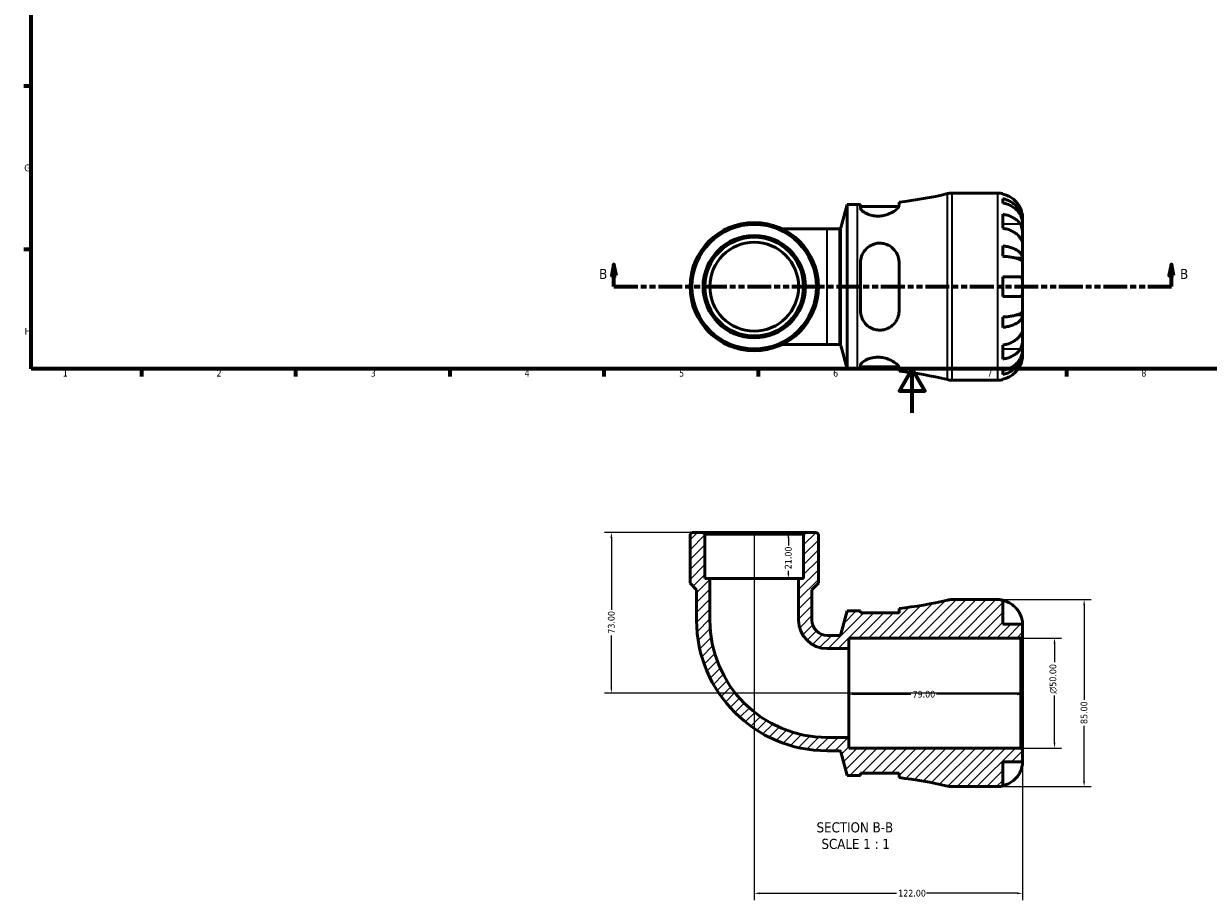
# Model space of a CAD drawing. Header units: millimetres. Extents: x 0 to 902, y -221 to 618.
# Tile 1 of 4: x 17 to 555, y -221 to 177. Entities that reach past the tile are written whole.
import ezdxf

# ---------------------------------------------------------------- set-up
doc = ezdxf.new("R2010")
doc.units = ezdxf.units.MM
doc.linetypes.add('DOUBLE_DASH_CHAIN', pattern=[1.2403, 0.6614, -0.0827, 0.1654, -0.0827, 0.1654, -0.0827])
for name, color, linetype, lineweight in [('Border (ANSI)', 7, 'Continuous', 70), ('Dimension (ANSI)', 7, 'Continuous', 25), ('Hatch (ANSI)', 7, 'Continuous', 18), ('Section Line (ANSI)', 7, 'DOUBLE_DASH_CHAIN', 70), ('Symbol (ANSI)', 7, 'Continuous', 25), ('Visible (ANSI)', 7, 'Continuous', 50), ('Visible Narrow (ANSI)', 7, 'Continuous', 35)]:
    doc.layers.add(name, color=color, linetype=linetype, lineweight=lineweight)
doc.styles.add('Label Text (ANSI)', font='tahoma.ttf')
doc.styles.add('Note Text (ANSI)', font='tahoma.ttf')
doc.dimstyles.new('Default - mm (ANSI)', dxfattribs={"dimtxt": 3.048, "dimasz": 2.5, "dimexe": 3.175, "dimexo": 1.6002, "dimgap": 0.8, "dimtad": 0, "dimtoh": 1, "dimrnd": 1e-08, "dimzin": 4, "dimdsep": 46, "dimtxsty": 'Note Text (ANSI)', "dimcen": 0.09, "dimdle": 10, "dimclrd": 256, "dimclre": 256, "dimclrt": 256, "dimadec": 1, "dimazin": 1, "dimtfac": 1, "dimtofl": 0, "dimtmove": 0, "dimatfit": 3, "dimfxl": 1, "dimtolj": 1, "dimtzin": 4, "dimlwd": -1, "dimlwe": -1, "dimarcsym": 0})

# ---------------------------------------------------------------- blocks, each defined once
blk = doc.blocks.new('Borders Default Border')
at = {"layer": 'Border (ANSI)'}
for p, q in [((20, 148.5), (16.55, 148.5)), ((20, 74.25), (16.55, 74.25)), ((70.08, 20), (70.08, 16.55)), ((140.17, 20), (140.17, 16.55)), ((210.25, 20), (210.25, 16.55)), ((280.33, 20), (280.33, 16.55)), ((350.42, 20), (350.42, 16.55)), ((490.58, 20), (490.58, 16.55))]:
    blk.add_line(p, q, dxfattribs=at)
at = {"layer": 'Border (ANSI)', "flags": 128}
for points in [[(20, 20), (20, 574), (821, 574), (821, 20), (20, 20)], [(420.5, 0), (420.5, 20), (414.73, 10), (426.27, 10), (420.5, 20)]]:
    blk.add_lwpolyline(points, dxfattribs=at)
at = {"layer": 'Border (ANSI)', "char_height": 3.05, "attachment_point": 7, "style": 'Note Text (ANSI)'}
for s, insert in [('G', (16.81, 109.79)), ('H', (16.97, 35.6)), ('1', (34.35, 16.55)), ('2', (104.2, 16.55)), ('3', (174.26, 16.49)), ('4', (244.23, 16.55)), ('5', (314.48, 16.49)), ('6', (384.49, 16.49)), ('7', (454.6, 16.55)), ('8', (524.63, 16.48))]:
    blk.add_mtext(s, dxfattribs=dict(at, insert=insert))
blk = doc.blocks.new('2dTransSection0')
at = {"layer": 'Section Line (ANSI)', "linetype": 'Continuous'}
for p, q in [((284.89, 67.4), (283.89, 62.4)), ((284.89, 62.4), (284.89, 67.4)), ((285.89, 62.4), (284.89, 67.4)), ((538.27, 67.4), (537.27, 62.4)), ((538.27, 62.4), (538.27, 67.4)), ((539.27, 62.4), (538.27, 67.4)), ((283.89, 62.4), (285.89, 62.4)), ((284.89, 57.4), (284.89, 62.4)), ((537.27, 62.4), (539.27, 62.4)), ((538.27, 57.4), (538.27, 62.4)), ((284.89, 57.4), (295.52, 57.4)), ((527.64, 57.4), (538.27, 57.4))]:
    blk.add_line(p, q, dxfattribs=at)
at = {"layer": 'Section Line (ANSI)', "linetype": 'DOUBLE_DASH_CHAIN', "ltscale": 16.309778}
blk.add_line((284.89, 57.4), (538.27, 57.4), dxfattribs=at)
at = {"layer": 'Section Line (ANSI)', "linetype": 'Continuous', "flags": 128}
for points in [[(285.89, 62.4), (284.89, 67.4), (283.89, 62.4), (285.89, 62.4)], [(539.27, 62.4), (538.27, 67.4), (537.27, 62.4), (539.27, 62.4)]]:
    blk.add_lwpolyline(points, dxfattribs=at)
at = {"layer": 'Section Line (ANSI)'}
for points in [[(285.89, 62.4), (284.89, 67.4), (283.89, 62.4), (285.89, 62.4)], [(539.27, 62.4), (538.27, 67.4), (537.27, 62.4), (539.27, 62.4)]]:
    blk.add_solid(points, dxfattribs=at)
at = {"layer": 'Section Line (ANSI)', "char_height": 4.57, "attachment_point": 7, "style": 'Label Text (ANSI)'}
for insert in [(278.14, 60.9), (542.22, 60.9)]:
    blk.add_mtext('B', dxfattribs=dict(at, insert=insert))
blk = doc.blocks.new('*D7')
at = {"layer": 'Defpoints', "color": 0, "transparency": 16777216}
for p in [(469.79, -102.29), (485.16, -102.29), (469.79, -152.29)]:
    blk.add_point(p, dxfattribs=at)
at = {"layer": 'Dimension (ANSI)', "transparency": 16777216}
for p, q in [((471.39, -102.29), (488.33, -102.29)), ((485.16, -104.79), (485.16, -113.22)), ((485.16, -149.79), (485.16, -128.37)), ((471.39, -152.29), (488.33, -152.29))]:
    blk.add_line(p, q, dxfattribs=at)
for points in [[(484.74, -104.79), (485.58, -104.79), (485.16, -102.29)], [(484.74, -149.79), (485.58, -149.79), (485.16, -152.29)]]:
    blk.add_solid(points, dxfattribs=at)
at = {"layer": 'Dimension (ANSI)', "transparency": 16777216, "insert": (482.87, -127.57), "char_height": 3.048, "attachment_point": 1, "rotation": 90, "style": 'Note Text (ANSI)'}
blk.add_mtext('\\A1;\\fAIGDT|b0|i0;\\H3.0480;\\ln\\fTahoma|b0|i0;\\H3.0480;50.00', dxfattribs=at)
blk = doc.blocks.new('*D8')
at = {"layer": 'Defpoints', "color": 0, "transparency": 16777216}
for p in [(391.64, -127.29), (391.64, -127.86), (470.64, -127.29)]:
    blk.add_point(p, dxfattribs=at)
at = {"layer": 'Dimension (ANSI)', "transparency": 16777216}
for p, q in [((394.14, -127.86), (419.82, -127.86)), ((468.14, -127.86), (431.47, -127.86))]:
    blk.add_line(p, q, dxfattribs=at)
for points in [[(394.14, -127.45), (394.14, -128.28), (391.64, -127.86)], [(468.14, -127.45), (468.14, -128.28), (470.64, -127.86)]]:
    blk.add_solid(points, dxfattribs=at)
at = {"layer": 'Dimension (ANSI)', "transparency": 16777216, "insert": (420.62, -126.28), "char_height": 3.048, "attachment_point": 1, "style": 'Note Text (ANSI)'}
blk.add_mtext('\\A1;79.00', dxfattribs=at)
blk = doc.blocks.new('*D9')
at = {"layer": 'Defpoints', "color": 0, "transparency": 16777216}
for p in [(325.37, -54.29), (283.71, -127.29), (470.64, -127.29)]:
    blk.add_point(p, dxfattribs=at)
at = {"layer": 'Dimension (ANSI)', "transparency": 16777216}
for p, q in [((323.77, -54.29), (280.53, -54.29)), ((283.71, -56.79), (283.71, -89.47)), ((283.71, -124.79), (283.71, -101.12)), ((469.04, -127.29), (280.53, -127.29))]:
    blk.add_line(p, q, dxfattribs=at)
for points in [[(283.29, -56.79), (284.13, -56.79), (283.71, -54.29)], [(283.29, -124.79), (284.13, -124.79), (283.71, -127.29)]]:
    blk.add_solid(points, dxfattribs=at)
at = {"layer": 'Dimension (ANSI)', "transparency": 16777216, "insert": (282.12, -100.32), "char_height": 3.048, "attachment_point": 1, "rotation": 90, "style": 'Note Text (ANSI)'}
blk.add_mtext('\\A1;73.00', dxfattribs=at)
blk = doc.blocks.new('*D10')
at = {"layer": 'Defpoints', "color": 0, "transparency": 16777216}
for p in [(348.64, -54.29), (470.64, -153.14), (470.64, -218.29)]:
    blk.add_point(p, dxfattribs=at)
at = {"layer": 'Dimension (ANSI)', "transparency": 16777216}
for p, q in [((348.64, -55.9), (348.64, -221.47)), ((470.64, -154.75), (470.64, -221.47)), ((351.14, -218.29), (413.3, -218.29)), ((468.14, -218.29), (426.98, -218.29))]:
    blk.add_line(p, q, dxfattribs=at)
for points in [[(351.14, -217.88), (351.14, -218.71), (348.64, -218.29)], [(468.14, -217.88), (468.14, -218.71), (470.64, -218.29)]]:
    blk.add_solid(points, dxfattribs=at)
at = {"layer": 'Dimension (ANSI)', "transparency": 16777216, "insert": (414.1, -216.71), "char_height": 3.048, "attachment_point": 1, "style": 'Note Text (ANSI)'}
blk.add_mtext('\\A1;122.00', dxfattribs=at)
blk = doc.blocks.new('*D11')
at = {"layer": 'Defpoints', "color": 0, "transparency": 16777216}
for p in [(348.64, -54.29), (348.64, -75.29), (364.16, -75.29)]:
    blk.add_point(p, dxfattribs=at)
at = {"layer": 'Dimension (ANSI)', "transparency": 16777216}
for p, q in [((364.16, -56.79), (364.16, -60.17)), ((364.16, -72.79), (364.16, -71.8))]:
    blk.add_line(p, q, dxfattribs=at)
for points in [[(363.74, -56.79), (364.57, -56.79), (364.16, -54.29)], [(363.74, -72.79), (364.57, -72.79), (364.16, -75.29)]]:
    blk.add_solid(points, dxfattribs=at)
at = {"layer": 'Dimension (ANSI)', "transparency": 16777216, "insert": (362.57, -71), "char_height": 3.048, "attachment_point": 1, "rotation": 90, "style": 'Note Text (ANSI)'}
blk.add_mtext('\\A1;21.00', dxfattribs=at)
blk = doc.blocks.new('*D12')
at = {"layer": 'Defpoints', "color": 0, "transparency": 16777216}
for p in [(459.39, -84.79), (459.39, -169.79), (498.61, -169.79)]:
    blk.add_point(p, dxfattribs=at)
at = {"layer": 'Dimension (ANSI)', "transparency": 16777216}
for p, q in [((460.99, -84.79), (501.78, -84.79)), ((498.61, -87.29), (498.61, -130.44)), ((498.61, -167.29), (498.61, -142.15)), ((460.99, -169.79), (501.78, -169.79))]:
    blk.add_line(p, q, dxfattribs=at)
for points in [[(498.19, -87.29), (499.02, -87.29), (498.61, -84.79)], [(498.19, -167.29), (499.02, -167.29), (498.61, -169.79)]]:
    blk.add_solid(points, dxfattribs=at)
at = {"layer": 'Dimension (ANSI)', "transparency": 16777216, "insert": (497.01, -141.35), "char_height": 3.048, "attachment_point": 1, "rotation": 90, "style": 'Note Text (ANSI)'}
blk.add_mtext('\\A1;85.00', dxfattribs=at)

msp = doc.modelspace()

# ---------------------------------------------------------------- hatches: boundary and pattern name
at = {"layer": 'Hatch (ANSI)'}
h = msp.add_hatch(dxfattribs=at)
h.set_pattern_fill('ANSI31', color=256, scale=25.4, style=0)
h.set_pattern_definition([(45, (0, 0), (-2.245064, 2.245064), [])])
edge = h.paths.add_edge_path()
edge.add_line((396.977, -163.695), (414.477, -163.695))
edge.add_line((414.477, -163.695), (414.477, -165.72))
edge.add_ellipse((395.592, -339.117), major_axis=(18.885, 173.397), ratio=1, start_angle=352.65432, end_angle=360, ccw=False)
edge.add_ellipse((438.484, -161.295), major_axis=(-1.993, -8.263), ratio=1, start_angle=0, end_angle=13.56137)
edge.add_line((438.484, -169.795), (459.392, -169.795))
edge.add_ellipse((459.392, -158.545), major_axis=(0, -11.25), ratio=1, start_angle=0, end_angle=11.53696)
edge.add_line((461.642, -169.568), (461.642, -158.545))
edge.add_line((461.642, -158.545), (470.642, -158.545))
edge.add_line((470.642, -158.545), (470.642, -153.145))
edge.add_line((470.642, -153.145), (469.792, -152.295))
edge.add_line((469.792, -152.295), (391.642, -152.295))
edge.add_line((391.642, -152.295), (391.642, -147.475))
edge.add_line((391.642, -147.475), (381.846, -147.475))
edge.add_ellipse((381.846, -94.091), major_axis=(0, -53.384), ratio=1, start_angle=270, end_angle=360, ccw=False)
edge.add_line((328.461, -94.091), (328.461, -75.295))
edge.add_line((328.461, -75.295), (326.219, -75.295))
edge.add_line((326.219, -75.295), (326.219, -55.145))
edge.add_line((326.219, -55.145), (325.369, -54.295))
edge.add_line((325.369, -54.295), (320.342, -54.295))
edge.add_line((320.342, -54.295), (319.492, -55.145))
edge.add_line((319.492, -55.145), (319.492, -77.395))
edge.add_line((319.492, -77.395), (322.407, -80.31))
edge.add_line((322.407, -80.31), (322.407, -94.091))
edge.add_ellipse((381.846, -94.091), major_axis=(-59.438, 0), ratio=1, start_angle=0, end_angle=90)
edge.add_line((381.846, -153.529), (387.338, -153.529))
edge.add_ellipse((387.338, -154.209), major_axis=(0, 0.68), ratio=1, start_angle=285, end_angle=360, ccw=False)
edge.add_line((387.995, -154.033), (390.852, -164.695))
edge.add_line((390.852, -164.695), (395.592, -164.695))
edge.add_ellipse((395.592, -339.117), major_axis=(0, 174.422), ratio=1, start_angle=359.54504, end_angle=360, ccw=False)
edge.add_line((396.977, -164.7), (396.977, -163.695))
edge = h.paths.add_edge_path()
edge.add_line((414.477, -90.895), (396.977, -90.895))
edge.add_line((396.977, -90.895), (396.977, -89.889))
edge.add_ellipse((395.592, 84.527), major_axis=(1.385, -174.417), ratio=1, start_angle=359.54504, end_angle=360, ccw=False)
edge.add_line((395.592, -89.895), (390.852, -89.895))
edge.add_line((390.852, -89.895), (387.995, -100.557))
edge.add_ellipse((387.338, -100.381), major_axis=(0.657, -0.176), ratio=1, start_angle=285, end_angle=360, ccw=False)
edge.add_line((387.338, -101.061), (381.846, -101.061))
edge.add_ellipse((381.846, -94.091), major_axis=(0, -6.97), ratio=1, start_angle=270, end_angle=360, ccw=False)
edge.add_line((374.876, -94.091), (374.876, -80.31))
edge.add_line((374.876, -80.31), (377.791, -77.395))
edge.add_line((377.791, -77.395), (377.791, -55.145))
edge.add_line((377.791, -55.145), (376.941, -54.295))
edge.add_line((376.941, -54.295), (371.914, -54.295))
edge.add_line((371.914, -54.295), (371.064, -55.145))
edge.add_line((371.064, -55.145), (371.064, -75.295))
edge.add_line((371.064, -75.295), (368.822, -75.295))
edge.add_line((368.822, -75.295), (368.822, -94.091))
edge.add_ellipse((381.846, -94.091), major_axis=(-13.024, 0), ratio=1, start_angle=0, end_angle=90)
edge.add_line((381.846, -107.115), (391.642, -107.115))
edge.add_line((391.642, -107.115), (391.642, -102.295))
edge.add_line((391.642, -102.295), (469.792, -102.295))
edge.add_line((469.792, -102.295), (470.642, -101.445))
edge.add_line((470.642, -101.445), (470.642, -96.045))
edge.add_line((470.642, -96.045), (461.642, -96.045))
edge.add_line((461.642, -96.045), (461.642, -85.022))
edge.add_ellipse((459.392, -96.045), major_axis=(2.25, 11.023), ratio=1, start_angle=0, end_angle=11.53696)
edge.add_line((459.392, -84.795), (438.484, -84.795))
edge.add_ellipse((438.484, -93.295), major_axis=(0, 8.5), ratio=1, start_angle=0, end_angle=13.56137)
edge.add_ellipse((395.592, 84.527), major_axis=(40.9, -169.559), ratio=1, start_angle=352.65432, end_angle=360, ccw=False)
edge.add_line((414.477, -88.87), (414.477, -90.895))

# ---------------------------------------------------------------- linework, layer by layer
at = {"layer": 'Visible (ANSI)'}
for p, q in [((438.484, 99.901), (459.392, 99.901)), ((461.642, 99.674), (461.642, 99.433)), ((461.642, 97.358), (461.642, 95.413)), ((387.995, 84.139), (390.852, 94.801)), ((390.852, 20.001), (390.852, 94.801)), ((390.852, 94.801), (395.592, 94.801)), ((396.977, 94.806), (396.977, 93.152)), ((396.977, 93.801), (414.383, 93.801)), ((414.477, 94.218), (414.477, 95.826)), ((461.642, 90.304), (461.642, 83.94)), ((470.642, 86.64), (470.607, 86.64)), ((470.642, 86.64), (470.642, 88.651)), ((470.642, 85.875), (470.642, 86.64)), ((381.846, 83.635), (361.347, 83.635)), ((381.846, 83.635), (387.338, 83.635)), ((470.642, 79.498), (470.642, 85.875)), ((461.642, 75.896), (461.642, 71.202)), ((470.642, 70.278), (470.642, 79.498)), ((470.642, 70.278), (467.913, 70.278)), ((470.642, 68.43), (470.642, 70.278)), ((396.977, 68.401), (396.977, 46.401)), ((414.477, 46.401), (414.477, 68.401)), ((470.642, 57.401), (470.642, 68.43)), ((461.642, 61.901), (461.642, 52.901)), ((470.642, 46.372), (470.642, 57.401)), ((461.642, 43.6), (461.642, 38.906)), ((470.642, 44.524), (467.913, 44.524)), ((470.642, 44.524), (470.642, 46.372)), ((470.642, 35.304), (470.642, 44.524)), ((470.642, 28.927), (470.642, 35.304)), ((361.347, 31.167), (381.846, 31.167)), ((381.846, 31.167), (387.338, 31.167)), ((387.995, 30.663), (390.852, 20.001)), ((461.642, 30.861), (461.642, 24.498)), ((470.642, 28.162), (470.607, 28.162)), ((470.642, 28.162), (470.642, 28.927)), ((470.642, 26.151), (470.642, 28.162)), ((396.977, 21.649), (396.977, 19.995)), ((390.852, 20.001), (395.592, 20.001)), ((396.977, 21.001), (414.383, 21.001)), ((414.477, 18.976), (414.477, 20.584)), ((461.642, 19.389), (461.642, 17.444)), ((438.484, 14.901), (459.392, 14.901)), ((461.642, 15.368), (461.642, 15.128)), ((320.342, -54.295), (319.492, -55.145)), ((319.492, -55.145), (319.492, -77.395)), ((325.369, -54.295), (320.342, -54.295)), ((326.219, -55.145), (325.369, -54.295)), ((371.914, -54.295), (325.369, -54.295)), ((326.219, -75.295), (326.219, -55.145)), ((326.219, -55.145), (371.064, -55.145)), ((371.914, -54.295), (371.064, -55.145)), ((371.064, -55.145), (371.064, -75.295)), ((376.941, -54.295), (371.914, -54.295)), ((377.791, -55.145), (376.941, -54.295)), ((377.791, -77.395), (377.791, -55.145)), ((328.461, -75.295), (326.219, -75.295)), ((328.461, -94.091), (328.461, -75.295)), ((368.822, -75.295), (328.461, -75.295)), ((371.064, -75.295), (368.822, -75.295)), ((368.822, -75.295), (368.822, -94.091)), ((319.492, -77.395), (322.407, -80.31)), ((322.407, -80.31), (322.407, -94.091)), ((374.876, -80.31), (377.791, -77.395)), ((374.876, -94.091), (374.876, -80.31)), ((459.392, -84.795), (438.484, -84.795)), ((461.642, -96.045), (461.642, -85.022)), ((390.852, -89.895), (387.995, -100.557)), ((395.592, -89.895), (390.852, -89.895)), ((396.977, -90.895), (396.977, -89.889)), ((414.477, -90.895), (396.977, -90.895)), ((414.477, -88.87), (414.477, -90.895)), ((470.642, -96.045), (461.642, -96.045)), ((470.642, -101.445), (470.642, -96.045)), ((387.338, -101.061), (381.846, -101.061)), ((391.642, -107.115), (391.642, -102.295)), ((391.642, -102.295), (469.792, -102.295)), ((469.792, -102.295), (470.642, -101.445)), ((469.792, -102.295), (469.792, -152.295)), ((470.642, -153.145), (470.642, -101.445)), ((381.846, -107.115), (391.642, -107.115)), ((391.642, -147.475), (391.642, -107.115)), ((391.642, -147.475), (381.846, -147.475)), ((391.642, -152.295), (391.642, -147.475)), ((381.846, -153.529), (387.338, -153.529)), ((387.995, -154.033), (390.852, -164.695)), ((469.792, -152.295), (391.642, -152.295)), ((470.642, -153.145), (469.792, -152.295)), ((470.642, -158.545), (470.642, -153.145)), ((461.642, -169.568), (461.642, -158.545)), ((461.642, -158.545), (470.642, -158.545)), ((390.852, -164.695), (395.592, -164.695)), ((396.977, -163.695), (414.477, -163.695)), ((396.977, -164.7), (396.977, -163.695)), ((414.477, -163.695), (414.477, -165.72)), ((438.484, -169.795), (459.392, -169.795))]:
    msp.add_line(p, q, dxfattribs=at)
for radius in [29.149, 28.299, 23.272, 22.422, 20.18]:
    msp.add_circle((348.642, 57.401), radius, dxfattribs=at)
for centre, radius, start, end in [((395.592, 269.223), 174.422, 276.2157, 283.56137), ((438.484, 91.401), 8.5, 90, 103.56137), ((459.392, 88.651), 11.25, 78.46304, 90), ((395.592, 269.223), 174.422, 270, 270.45496), ((387.338, 84.315), 0.68, 270, 345), ((387.338, 30.487), 0.68, 15, 90), ((395.592, -154.421), 174.422, 89.54504, 90), ((395.592, -154.421), 174.422, 76.43863, 83.7843), ((438.484, 23.401), 8.5, 256.43863, 270), ((459.392, 26.151), 11.25, 270, 281.53696), ((395.592, 84.527), 174.422, 276.2157, 283.56137), ((438.484, -93.295), 8.5, 90, 103.56137), ((459.392, -96.045), 11.25, 78.46304, 90), ((395.592, 84.527), 174.422, 270, 270.45496), ((381.846, -94.091), 59.438, 180, 270), ((381.846, -94.091), 53.384, 180, 270), ((381.846, -94.091), 13.024, 180, 270), ((381.846, -94.091), 6.97, 180, 270), ((387.338, -100.381), 0.68, 270, 345), ((387.338, -154.209), 0.68, 15, 90), ((395.592, -339.117), 174.422, 89.54504, 90), ((395.592, -339.117), 174.422, 76.43863, 83.7843), ((438.484, -161.295), 8.5, 256.43863, 270), ((459.392, -158.545), 11.25, 270, 281.53696)]:
    msp.add_arc(centre, radius, start, end, dxfattribs=at)
for points, knots in [([(469.575, 93.151), (469.341, 93.651), (469.059, 94.159), (468.316, 95.276), (467.827, 95.864), (466.844, 96.851), (466.26, 97.34), (465.002, 98.184), (464.328, 98.539), (463.064, 99.064), (462.361, 99.286), (461.642, 99.433)], [5.50227189, 5.50227189, 5.50227189, 5.50227189, 5.66172607, 5.66172607, 5.87111315, 5.87111315, 6.07951382, 6.07951382, 6.28791448, 6.28791448, 6.49007585, 6.49007585, 6.49007585, 6.49007585]), ([(461.642, 97.358), (462.363, 97.215), (463.067, 96.999), (464.332, 96.491), (465.007, 96.148), (466.265, 95.333), (466.849, 94.86), (467.832, 93.907), (468.32, 93.338), (469.162, 92.115), (469.516, 91.46), (470.049, 90.212), (470.277, 89.503), (470.573, 88.056), (470.642, 87.317), (470.642, 86.64)], [0.2134337, 0.2134337, 0.2134337, 0.2134337, 0.41601, 0.41601, 0.6243485, 0.6243485, 0.832687, 0.832687, 1.0415719, 1.0415719, 1.2504568, 1.2504568, 1.4601279, 1.4601279, 1.6697991, 1.6697991, 1.6697991, 1.6697991]), ([(414.477, 94.218), (414.477, 94.052), (414.424, 93.868), (414.115, 93.269), (413.71, 92.813), (412.547, 91.852), (411.77, 91.346), (410.024, 90.491), (409.084, 90.132), (407.31, 89.69), (406.528, 89.562), (404.983, 89.456), (404.242, 89.471), (402.643, 89.638), (401.819, 89.818), (400.066, 90.375), (399.214, 90.793), (397.861, 91.685), (397.378, 92.159), (397.032, 92.788), (396.977, 92.977), (396.977, 93.152)], [-3.0728185, -3.0728185, -3.0728185, -3.0728185, -2.8979189, -2.8979189, -2.5471906, -2.5471906, -2.1792349, -2.1792349, -1.8502715, -1.8502715, -1.6094546, -1.6094546, -1.384018, -1.384018, -1.1093647, -1.1093647, -0.7386253, -0.7386253, -0.3505366, -0.3505366, -0.1706275, -0.1706275, -0.1706275, -0.1706275]), ([(470.642, 85.875), (470.642, 86.477), (470.573, 87.135), (470.277, 88.423), (470.049, 89.053), (469.516, 90.164), (469.162, 90.747), (468.32, 91.836), (467.832, 92.342), (466.849, 93.19), (466.265, 93.611), (465.007, 94.337), (464.332, 94.642), (463.067, 95.094), (462.363, 95.286), (461.642, 95.413)], [5.0161165, 5.0161165, 5.0161165, 5.0161165, 5.2257877, 5.2257877, 5.4354588, 5.4354588, 5.6443437, 5.6443437, 5.8532286, 5.8532286, 6.0615671, 6.0615671, 6.2699056, 6.2699056, 6.472482, 6.472482, 6.472482, 6.472482]), ([(470.642, 88.651), (470.642, 88.651), (470.642, 88.705), (470.638, 88.927), (470.633, 89.106), (470.591, 89.65), (470.544, 90.049), (470.39, 90.816), (470.311, 91.142), (470.133, 91.741), (470.044, 92.006), (469.839, 92.553), (469.722, 92.832), (469.588, 93.122), (469.581, 93.137), (469.575, 93.151)], [-3.12621297, -3.12621297, -3.12621297, -3.12621297, -3.00592131, -3.00592131, -2.87295675, -2.87295675, -2.69789372, -2.69789372, -2.58338701, -2.58338701, -2.49547573, -2.49547573, -2.40310236, -2.40310236, -2.39831682, -2.39831682, -2.39831682, -2.39831682]), ([(461.642, 90.304), (462.361, 90.2), (463.064, 90.043), (464.328, 89.672), (465.002, 89.421), (466.26, 88.824), (466.844, 88.478), (467.827, 87.781), (468.316, 87.364), (469.059, 86.575), (469.341, 86.216), (469.575, 85.862)], [0.21343841, 0.21343841, 0.21343841, 0.21343841, 0.41559978, 0.41559978, 0.62400044, 0.62400044, 0.8324011, 0.8324011, 1.04178819, 1.04178819, 1.20124236, 1.20124236, 1.20124236, 1.20124236]), ([(469.575, 79.498), (469.341, 79.852), (469.059, 80.211), (468.316, 81), (467.827, 81.417), (466.844, 82.114), (466.26, 82.46), (465.002, 83.057), (464.328, 83.308), (463.064, 83.679), (462.361, 83.836), (461.642, 83.94)], [5.50227189, 5.50227189, 5.50227189, 5.50227189, 5.66172607, 5.66172607, 5.87111315, 5.87111315, 6.07951382, 6.07951382, 6.28791448, 6.28791448, 6.49007585, 6.49007585, 6.49007585, 6.49007585]), ([(469.575, 85.862), (469.633, 85.773), (469.69, 85.679), (469.866, 85.362), (469.976, 85.122), (470.176, 84.588), (470.263, 84.294), (470.436, 83.547), (470.505, 83.087), (470.606, 82.055), (470.626, 81.494), (470.644, 80.419), (470.642, 79.919), (470.642, 79.498)], [-0.72474413, -0.72474413, -0.72474413, -0.72474413, -0.68292689, -0.68292689, -0.58946764, -0.58946764, -0.49014387, -0.49014387, -0.34933517, -0.34933517, -0.17856496, -0.17856496, 0, 0, 0, 0]), ([(396.977, 68.401), (396.977, 68.861), (397.013, 69.32), (397.251, 70.822), (397.606, 71.826), (398.718, 73.774), (399.523, 74.691), (401.255, 75.98), (402.106, 76.426), (403.75, 76.958), (404.499, 77.098), (406.032, 77.18), (406.794, 77.118), (408.499, 76.759), (409.401, 76.398), (411.278, 75.278), (412.183, 74.43), (413.553, 72.484), (414.035, 71.394), (414.411, 69.63), (414.477, 69.019), (414.477, 68.401)], [-3.0432113, -3.0432113, -3.0432113, -3.0432113, -2.8981948, -2.8981948, -2.5610378, -2.5610378, -2.1775655, -2.1775655, -1.8826405, -1.8826405, -1.6526804, -1.6526804, -1.4206498, -1.4206498, -1.1178902, -1.1178902, -0.7201261, -0.7201261, -0.3378687, -0.3378687, -0.1434595, -0.1434595, -0.1434595, -0.1434595]), ([(461.642, 75.896), (462.363, 75.821), (463.067, 75.708), (464.332, 75.442), (465.007, 75.262), (466.265, 74.834), (466.849, 74.587), (467.832, 74.087), (468.32, 73.789), (469.162, 73.148), (469.516, 72.804), (470.049, 72.15), (470.277, 71.779), (470.573, 71.02), (470.642, 70.632), (470.642, 70.278)], [0.2134337, 0.2134337, 0.2134337, 0.2134337, 0.41601, 0.41601, 0.6243485, 0.6243485, 0.832687, 0.832687, 1.0415719, 1.0415719, 1.2504568, 1.2504568, 1.4601279, 1.4601279, 1.6697991, 1.6697991, 1.6697991, 1.6697991]), ([(470.642, 79.498), (470.642, 79.257), (470.642, 79.044), (470.64, 78.67), (470.637, 78.516), (470.616, 78.25), (470.592, 78.176), (470.492, 78.184), (470.419, 78.26), (470.24, 78.499), (470.152, 78.627), (469.949, 78.93), (469.836, 79.101), (469.667, 79.358), (469.621, 79.427), (469.575, 79.498)], [0, 0, 0, 0, 0.10230486, 0.10230486, 0.2116531, 0.2116531, 0.35868741, 0.35868741, 0.49861539, 0.49861539, 0.59613895, 0.59613895, 0.69034298, 0.69034298, 0.72355027, 0.72355027, 0.72355027, 0.72355027]), ([(470.642, 68.43), (470.642, 68.605), (470.573, 68.796), (470.277, 69.17), (470.049, 69.354), (469.516, 69.676), (469.162, 69.846), (468.32, 70.162), (467.832, 70.309), (466.849, 70.556), (466.265, 70.678), (465.007, 70.889), (464.332, 70.977), (463.067, 71.109), (462.363, 71.165), (461.642, 71.202)], [5.0161165, 5.0161165, 5.0161165, 5.0161165, 5.2257877, 5.2257877, 5.4354588, 5.4354588, 5.6443437, 5.6443437, 5.8532286, 5.8532286, 6.0615671, 6.0615671, 6.2699056, 6.2699056, 6.472482, 6.472482, 6.472482, 6.472482]), ([(461.642, 61.901), (462.361, 61.901), (463.064, 61.901), (464.328, 61.901), (465.002, 61.901), (466.26, 61.901), (466.844, 61.901), (467.827, 61.901), (468.316, 61.901), (469.059, 61.901), (469.341, 61.901), (469.575, 61.901)], [0.21343841, 0.21343841, 0.21343841, 0.21343841, 0.41559978, 0.41559978, 0.62400044, 0.62400044, 0.8324011, 0.8324011, 1.04178819, 1.04178819, 1.20124236, 1.20124236, 1.20124236, 1.20124236]), ([(469.575, 61.901), (469.672, 61.901), (469.764, 61.886), (469.933, 61.826), (470.01, 61.782), (470.169, 61.644), (470.245, 61.544), (470.427, 61.193), (470.504, 60.892), (470.606, 60.123), (470.626, 59.651), (470.644, 58.585), (470.642, 57.997), (470.642, 57.401)], [-0.72877811, -0.72877811, -0.72877811, -0.72877811, -0.65864576, -0.65864576, -0.58948737, -0.58948737, -0.50282865, -0.50282865, -0.34782332, -0.34782332, -0.17870564, -0.17870564, 0, 0, 0, 0]), ([(470.642, 57.401), (470.642, 56.982), (470.642, 56.566), (470.637, 55.677), (470.63, 55.216), (470.578, 54.427), (470.537, 54.096), (470.407, 53.579), (470.326, 53.384), (470.155, 53.145), (470.08, 53.072), (469.92, 52.969), (469.838, 52.936), (469.693, 52.907), (469.635, 52.901), (469.575, 52.901)], [0, 0, 0, 0, 0.1255823, 0.1255823, 0.27758688, 0.27758688, 0.41565829, 0.41565829, 0.53558864, 0.53558864, 0.6106285, 0.6106285, 0.67830711, 0.67830711, 0.7205994, 0.7205994, 0.7205994, 0.7205994]), ([(469.575, 52.901), (469.341, 52.901), (469.059, 52.901), (468.316, 52.901), (467.827, 52.901), (466.844, 52.901), (466.26, 52.901), (465.002, 52.901), (464.328, 52.901), (463.064, 52.901), (462.361, 52.901), (461.642, 52.901)], [5.50227189, 5.50227189, 5.50227189, 5.50227189, 5.66172607, 5.66172607, 5.87111315, 5.87111315, 6.07951382, 6.07951382, 6.28791448, 6.28791448, 6.49007585, 6.49007585, 6.49007585, 6.49007585]), ([(414.477, 46.401), (414.477, 45.846), (414.424, 45.296), (414.115, 43.679), (413.71, 42.664), (412.547, 40.806), (411.77, 39.972), (410.024, 38.712), (409.084, 38.251), (407.31, 37.76), (406.528, 37.651), (404.983, 37.651), (404.242, 37.746), (402.643, 38.162), (401.819, 38.522), (400.066, 39.623), (399.214, 40.444), (397.861, 42.382), (397.378, 43.511), (397.032, 45.264), (396.977, 45.83), (396.977, 46.401)], [-3.0728185, -3.0728185, -3.0728185, -3.0728185, -2.8979189, -2.8979189, -2.5471906, -2.5471906, -2.1792349, -2.1792349, -1.8502715, -1.8502715, -1.6094546, -1.6094546, -1.384018, -1.384018, -1.1093647, -1.1093647, -0.7386253, -0.7386253, -0.3505366, -0.3505366, -0.1706275, -0.1706275, -0.1706275, -0.1706275]), ([(461.642, 43.6), (462.363, 43.637), (463.067, 43.693), (464.332, 43.824), (465.007, 43.913), (466.265, 44.124), (466.849, 44.246), (467.832, 44.493), (468.32, 44.64), (469.162, 44.956), (469.516, 45.126), (470.049, 45.448), (470.277, 45.632), (470.573, 46.006), (470.642, 46.197), (470.642, 46.372)], [0.2134337, 0.2134337, 0.2134337, 0.2134337, 0.41601, 0.41601, 0.6243485, 0.6243485, 0.832687, 0.832687, 1.0415719, 1.0415719, 1.2504568, 1.2504568, 1.4601279, 1.4601279, 1.6697991, 1.6697991, 1.6697991, 1.6697991]), ([(470.642, 44.524), (470.642, 44.17), (470.573, 43.782), (470.277, 43.023), (470.049, 42.652), (469.516, 41.998), (469.162, 41.654), (468.32, 41.013), (467.832, 40.715), (466.849, 40.215), (466.265, 39.967), (465.007, 39.54), (464.332, 39.36), (463.067, 39.094), (462.363, 38.981), (461.642, 38.906)], [5.0161165, 5.0161165, 5.0161165, 5.0161165, 5.2257877, 5.2257877, 5.4354588, 5.4354588, 5.6443437, 5.6443437, 5.8532286, 5.8532286, 6.0615671, 6.0615671, 6.2699056, 6.2699056, 6.472482, 6.472482, 6.472482, 6.472482]), ([(461.642, 30.861), (462.361, 30.966), (463.064, 31.123), (464.328, 31.494), (465.002, 31.745), (466.26, 32.342), (466.844, 32.688), (467.827, 33.385), (468.316, 33.801), (469.059, 34.591), (469.341, 34.95), (469.575, 35.304)], [0.21343841, 0.21343841, 0.21343841, 0.21343841, 0.41559978, 0.41559978, 0.62400044, 0.62400044, 0.8324011, 0.8324011, 1.04178819, 1.04178819, 1.20124236, 1.20124236, 1.20124236, 1.20124236]), ([(469.575, 35.304), (469.633, 35.393), (469.69, 35.479), (469.866, 35.747), (469.976, 35.913), (470.176, 36.209), (470.263, 36.335), (470.436, 36.561), (470.505, 36.628), (470.606, 36.614), (470.626, 36.5), (470.644, 36.058), (470.642, 35.725), (470.642, 35.304)], [-0.72474413, -0.72474413, -0.72474413, -0.72474413, -0.68292689, -0.68292689, -0.58946764, -0.58946764, -0.49014387, -0.49014387, -0.34933517, -0.34933517, -0.17856496, -0.17856496, 0, 0, 0, 0]), ([(470.642, 35.304), (470.642, 35.063), (470.642, 34.795), (470.64, 34.197), (470.637, 33.865), (470.616, 33.054), (470.592, 32.568), (470.492, 31.617), (470.419, 31.162), (470.24, 30.428), (470.152, 30.142), (469.949, 29.617), (469.836, 29.378), (469.667, 29.085), (469.621, 29.011), (469.575, 28.94)], [0, 0, 0, 0, 0.10230486, 0.10230486, 0.2116531, 0.2116531, 0.35868741, 0.35868741, 0.49861539, 0.49861539, 0.59613895, 0.59613895, 0.69034298, 0.69034298, 0.72355027, 0.72355027, 0.72355027, 0.72355027]), ([(469.575, 28.94), (469.341, 28.586), (469.059, 28.227), (468.316, 27.437), (467.827, 27.021), (466.844, 26.324), (466.26, 25.978), (465.002, 25.381), (464.328, 25.13), (463.064, 24.759), (462.361, 24.602), (461.642, 24.498)], [5.50227189, 5.50227189, 5.50227189, 5.50227189, 5.66172607, 5.66172607, 5.87111315, 5.87111315, 6.07951382, 6.07951382, 6.28791448, 6.28791448, 6.49007585, 6.49007585, 6.49007585, 6.49007585]), ([(461.642, 19.389), (462.363, 19.516), (463.067, 19.708), (464.332, 20.16), (465.007, 20.465), (466.265, 21.191), (466.849, 21.612), (467.832, 22.46), (468.32, 22.966), (469.162, 24.054), (469.516, 24.637), (470.049, 25.749), (470.277, 26.379), (470.573, 27.667), (470.642, 28.325), (470.642, 28.927)], [0.2134337, 0.2134337, 0.2134337, 0.2134337, 0.41601, 0.41601, 0.6243485, 0.6243485, 0.832687, 0.832687, 1.0415719, 1.0415719, 1.2504568, 1.2504568, 1.4601279, 1.4601279, 1.6697991, 1.6697991, 1.6697991, 1.6697991]), ([(470.642, 28.162), (470.642, 27.485), (470.573, 26.746), (470.277, 25.299), (470.049, 24.59), (469.516, 23.342), (469.162, 22.687), (468.32, 21.463), (467.832, 20.895), (466.849, 19.942), (466.265, 19.469), (465.007, 18.654), (464.332, 18.311), (463.067, 17.803), (462.363, 17.587), (461.642, 17.444)], [5.0161165, 5.0161165, 5.0161165, 5.0161165, 5.2257877, 5.2257877, 5.4354588, 5.4354588, 5.6443437, 5.6443437, 5.8532286, 5.8532286, 6.0615671, 6.0615671, 6.2699056, 6.2699056, 6.472482, 6.472482, 6.472482, 6.472482]), ([(396.977, 21.649), (396.977, 21.791), (397.013, 21.942), (397.251, 22.466), (397.606, 22.868), (398.718, 23.726), (399.523, 24.181), (401.255, 24.832), (402.106, 25.061), (403.75, 25.299), (404.499, 25.343), (406.032, 25.293), (406.794, 25.199), (408.499, 24.845), (409.401, 24.548), (411.278, 23.742), (412.183, 23.2), (413.553, 22.151), (414.035, 21.643), (414.411, 20.975), (414.477, 20.768), (414.477, 20.584)], [-3.0432113, -3.0432113, -3.0432113, -3.0432113, -2.8981948, -2.8981948, -2.5610378, -2.5610378, -2.1775655, -2.1775655, -1.8826405, -1.8826405, -1.6526804, -1.6526804, -1.4206498, -1.4206498, -1.1178902, -1.1178902, -0.7201261, -0.7201261, -0.3378687, -0.3378687, -0.1434595, -0.1434595, -0.1434595, -0.1434595]), ([(461.642, 15.368), (462.361, 15.516), (463.064, 15.738), (464.328, 16.263), (465.002, 16.618), (466.26, 17.462), (466.844, 17.951), (467.827, 18.937), (468.316, 19.526), (469.059, 20.642), (469.341, 21.151), (469.575, 21.651)], [0.21343841, 0.21343841, 0.21343841, 0.21343841, 0.41559978, 0.41559978, 0.62400044, 0.62400044, 0.8324011, 0.8324011, 1.04178819, 1.04178819, 1.20124236, 1.20124236, 1.20124236, 1.20124236]), ([(469.575, 21.651), (469.647, 21.806), (469.716, 21.962), (469.891, 22.383), (469.991, 22.646), (470.177, 23.198), (470.261, 23.482), (470.435, 24.169), (470.505, 24.548), (470.606, 25.272), (470.626, 25.586), (470.644, 26.033), (470.642, 26.151), (470.642, 26.151)], [-0.71968867, -0.71968867, -0.71968867, -0.71968867, -0.66913349, -0.66913349, -0.58448293, -0.58448293, -0.49008499, -0.49008499, -0.34765985, -0.34765985, -0.17827673, -0.17827673, 0, 0, 0, 0]), ([(461.642, -85.262), (462.361, -85.41), (463.064, -85.632), (464.328, -86.157), (465.002, -86.512), (466.26, -87.356), (466.844, -87.845), (467.827, -88.831), (468.316, -89.42), (469.059, -90.536), (469.341, -91.045), (469.575, -91.545)], [0.21343841, 0.21343841, 0.21343841, 0.21343841, 0.41559978, 0.41559978, 0.62400044, 0.62400044, 0.8324011, 0.8324011, 1.04178819, 1.04178819, 1.20124236, 1.20124236, 1.20124236, 1.20124236]), ([(469.575, -91.545), (469.672, -91.754), (469.764, -91.965), (469.933, -92.388), (470.01, -92.598), (470.169, -93.067), (470.245, -93.324), (470.427, -94.019), (470.504, -94.43), (470.606, -95.172), (470.626, -95.482), (470.644, -95.927), (470.642, -96.045), (470.642, -96.045)], [-0.72877811, -0.72877811, -0.72877811, -0.72877811, -0.65864576, -0.65864576, -0.58948737, -0.58948737, -0.50282865, -0.50282865, -0.34782332, -0.34782332, -0.17870564, -0.17870564, 0, 0, 0, 0]), ([(470.642, -158.545), (470.642, -158.545), (470.642, -158.599), (470.638, -158.821), (470.633, -159), (470.591, -159.544), (470.544, -159.943), (470.39, -160.71), (470.311, -161.036), (470.133, -161.635), (470.044, -161.9), (469.839, -162.447), (469.722, -162.726), (469.588, -163.016), (469.581, -163.031), (469.575, -163.045)], [-3.12621297, -3.12621297, -3.12621297, -3.12621297, -3.00592131, -3.00592131, -2.87295675, -2.87295675, -2.69789372, -2.69789372, -2.58338701, -2.58338701, -2.49547573, -2.49547573, -2.40310236, -2.40310236, -2.39831682, -2.39831682, -2.39831682, -2.39831682]), ([(469.575, -163.045), (469.341, -163.545), (469.059, -164.053), (468.316, -165.17), (467.827, -165.758), (466.844, -166.745), (466.26, -167.234), (465.002, -168.078), (464.328, -168.432), (463.064, -168.958), (462.361, -169.18), (461.642, -169.327)], [5.50227189, 5.50227189, 5.50227189, 5.50227189, 5.66172607, 5.66172607, 5.87111315, 5.87111315, 6.07951382, 6.07951382, 6.28791448, 6.28791448, 6.49007585, 6.49007585, 6.49007585, 6.49007585])]:
    msp.add_open_spline(points, degree=3, knots=knots, dxfattribs=at)
for points in [[(414.383, -90.895), (414.445, -90.746), (414.477, -90.606), (414.477, -90.478)], [(414.477, -164.112), (414.477, -163.984), (414.445, -163.844), (414.383, -163.695)]]:
    msp.add_open_spline(points, degree=3, dxfattribs=at)
at = {"layer": 'Visible Narrow (ANSI)'}
for p, q in [((436.491, 15.658), (436.491, 99.144)), ((438.484, 99.378), (438.484, 15.424)), ((459.392, 15.424), (459.392, 99.378)), ((395.592, 20.461), (395.592, 94.341)), ((381.846, 31.49), (381.846, 83.312)), ((387.338, 31.49), (387.338, 83.312)), ((387.995, 83.81), (387.995, 30.992)), ((469.178, 85.862), (462.038, 85.862)), ((469.178, 28.94), (462.038, 28.94))]:
    msp.add_line(p, q, dxfattribs=at)

# ---------------------------------------------------------------- block references
msp.add_blockref('Borders Default Border', (0, 0))
at = {"layer": 'Section Line (ANSI)'}
msp.add_blockref('2dTransSection0', (0, 0), dxfattribs=at)

# ---------------------------------------------------------------- texts
at = {"layer": 'Symbol (ANSI)', "char_height": 4.572, "attachment_point": 7, "style": 'Label Text (ANSI)'}
for s, insert in [('SECTION B-B', (376.975, -190.687)), ('SCALE 1 : 1', (379.198, -198.2))]:
    msp.add_mtext(s, dxfattribs=dict(at, insert=insert))

# ---------------------------------------------------------------- dimensions: what is measured, and where the dimension line sits
at = {"layer": 'Dimension (ANSI)'}
for base, p1, p2, angle, override, picture, middle in [((283.708, -127.295), (325.369, -54.295), (470.642, -127.295), 90, {"dimtoh": 0, "dimdec": 2, "dimtp": 0, "dimtm": 0, "dimtdec": 2, "dimatfit": 1}, '*D9', (283.708, -95.295)), ((470.642, -218.295), (348.642, -54.295), (470.642, -153.145), 180, {"dimtoh": 0, "dimdec": 2, "dimtp": 0, "dimtm": 0, "dimtdec": 2, "dimatfit": 1}, '*D10', (420.142, -218.295)), ((364.156, -75.295), (348.642, -54.295), (348.642, -75.295), 270, {"dimtoh": 0, "dimdec": 2, "dimse1": 1, "dimse2": 1, "dimtp": 0, "dimtm": 0, "dimtdec": 2, "dimatfit": 1}, '*D11', (364.156, -65.986)), ((498.606, -169.795), (459.392, -84.795), (459.392, -169.795), 90, {"dimtoh": 0, "dimdec": 2, "dimtp": 0, "dimtm": 0, "dimtdec": 2, "dimatfit": 1}, '*D12', (498.606, -136.295)), ((391.642, -127.865), (470.642, -127.295), (391.642, -127.295), 180, {"dimtoh": 0, "dimdec": 2, "dimse1": 1, "dimse2": 1, "dimtp": 0, "dimtm": 0, "dimtdec": 2, "dimatfit": 1}, '*D8', (425.642, -127.865))]:
    dim = msp.add_linear_dim(base=base, p1=p1, p2=p2, angle=angle, dimstyle='Default - mm (ANSI)', override=override, dxfattribs=at)
    dim.commit()
    dim.dimension.update_dxf_attribs({"geometry": picture, "text_midpoint": middle, "dimtype": 160})
dim = msp.add_linear_dim(base=(485.159, -102.295), p1=(469.792, -152.295), p2=(469.792, -102.295), angle=90, text='\\fAIGDT|b0|i0;\\H3.0480;\\ln\\fTahoma|b0|i0;\\H3.0480;<>', dimstyle='Default - mm (ANSI)', override={"dimtoh": 0, "dimdec": 2, "dimtp": 0, "dimtm": 0, "dimtdec": 2, "dimatfit": 1}, dxfattribs=at)
dim.commit()
dim.dimension.update_dxf_attribs({"geometry": '*D7', "text_midpoint": (485.159, -120.795), "dimtype": 160})

doc.saveas('drawing.dxf')
